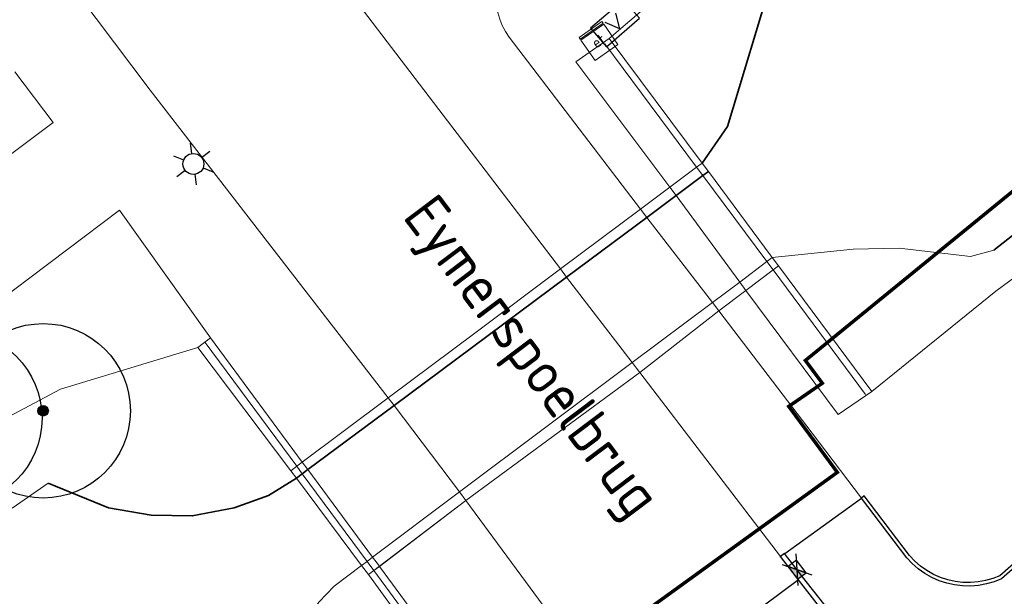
# Model space of a CAD drawing. Header units: metres. Extents: x 92877 to 94117, y 464509 to 465451.
# Tile 59 of 102: x 93160 to 93188, y 465174 to 465191. Entities that reach past the tile are written whole.
import ezdxf
from ezdxf.enums import TextEntityAlignment as Align

# ---------------------------------------------------------------- set-up
doc = ezdxf.new("R2010")
doc.units = ezdxf.units.M
doc.linetypes.add('IE-TERREINAFSCHEIDING', pattern=[10, 8, -2])
doc.linetypes.add('XX-PROJECTGRENS', pattern=[18, 12, -3, 0, -3])
doc.layers.get('0').update_dxf_attribs({"linetype": 'CONTINUOUS'})
for name, color, linetype, lineweight in [('B-WE-BV-LEUNING-G', 252, 'BV-LEUNING', 18), ('B-WE-GK-BESCHOEIING-G', 252, 'GK-BESCHOEIING', 35), ('B-WE-GK-KADEMUUR-G', 252, 'CONTINUOUS', 35), ('B-WE-GR-BEPLANTING_CULTUUR-G', 252, 'CONTINUOUS', 18), ('B-WE-GR-BOOM-S', 90, 'CONTINUOUS', 25), ('B-WE-IE-TERREINAFSCHEIDING-G', 252, 'IE-TERREINAFSCHEIDING', 18), ('B-WE-KL-DATA_KAST-S', 252, 'CONTINUOUS', 25), ('B-WE-KL-ET_KAST-S', 252, 'CONTINUOUS', 25), ('B-WE-KL-ET_LS_OV_LICHTMAST-S', 252, 'CONTINUOUS', 25), ('B-WE-KW-KUNSTWERK-GV', 252, 'CONTINUOUS', 18), ('B-WE-OG-TOPOGRAFIE_KUNSTWERKNAAM-T18', 7, 'CONTINUOUS', 18), ('B-WE-OG-TOPOGRAFIE_WATER-GV', 252, 'CONTINUOUS', 18), ('B-WE-VH-VERHARDING-GV', 252, 'CONTINUOUS', 18), ('N-WE-KG-GRENS_PROJECT-G', 1, 'XX-PROJECTGRENS', 35), ('V-WE-RI-HWA_KOLK-S', 150, 'CONTINUOUS', 25), ('V-WE-VH-KANTOPSLUITING_OPSLUITBAND_100X200-G', 150, 'VH-OPSLUITBAND_100X200-V', 25), ('V-WE-VH-KANTOPSLUITING_TROTTOIRBAND_130 150-G', 210, 'VH-TROTTOIRBAND_130-150-V', 25), ('V-WE-VH-KANTOPSLUITING_VOORKANTBAND-G', 50, 'CONTINUOUS', 25), ('V-WE-VH-MATERIAALGRENS-G', 7, 'CONTINUOUS-V', 25)]:
    doc.layers.add(name, color=color, linetype=linetype, lineweight=lineweight)
doc.styles.add('NLCS-ISO', font='NLCS-ISO.ttf')
doc.styles.get("Standard").update_dxf_attribs({"font": 'isocp.shx'})
doc.linetypes.add('BV-LEUNING', pattern='A,1,[69,NLCS.SHX,S=0.2,R=0,X=0,Y=0],1', length=2)
doc.linetypes.add('CONTINUOUS-V', pattern='A,3.5,[24,NLCS.SHX,S=0.5,R=0,X=0,Y=0],3.5', length=7)
doc.linetypes.add('GK-BESCHOEIING', pattern='A,30,-5,[1,NLCS.SHX,S=1,R=0,X=0,Y=0],-5', length=40)
doc.linetypes.add('VH-OPSLUITBAND_100X200-V', pattern='A,4,[24,NLCS.SHX,S=1,R=0,X=0,Y=0],4,-2,4,-2', length=16)
doc.linetypes.add('VH-TROTTOIRBAND_130-150-V', pattern='A,2.5,[24,NLCS.SHX,S=1,R=0,X=0,Y=0],2.5,-2,2,-2,2,-2', length=15)

# ---------------------------------------------------------------- blocks, each defined once
blk = doc.blocks.new('Q_LICHTMAST')
for points in [[(0, 0.3), (0, 0.6)], [(-0.26, 0.15), (-0.52, 0.3)], [(0.26, 0.15), (0.52, 0.3)], [(-0.26, -0.15), (-0.52, -0.3)], [(0.26, -0.15), (0.52, -0.3)], [(0, -0.3), (0, -0.6)]]:
    blk.add_lwpolyline(points)
blk.add_circle((0, 0), 0.3)
blk = doc.blocks.new('V-SRI-KOLK_TROTTOIR-SO')
blk.add_hatch(color=256).paths.add_polyline_path([(1.125, 0.75), (-1.125, 0.75), (-1.125, -0.75)])
at = {"ltscale": 0.1}
for p, q in [((-1.875, 1.25), (1.875, -1.25)), ((1.875, 1.25), (-1.875, -1.25))]:
    blk.add_line(p, q, dxfattribs=at)
blk.add_line((-1.125, -0.75), (1.125, 0.75))
at = {"flags": 128}
blk.add_lwpolyline([(-1.125, -0.75), (1.125, -0.75), (1.125, 0.75), (-1.125, 0.75)], close=True, dxfattribs=at)
blk = doc.blocks.new('SKL-ET_KAST_ELEKTRA-SO')
at = {"color": 0, "linetype": 'ByBlock', "lineweight": 18}
for points in [[(-2, 2), (2, 2), (2, 1.68), (-2, 1.68)], [(-2, 1.52), (2, 1.52), (2, -2), (-2, -2)]]:
    blk.add_lwpolyline(points, close=True, dxfattribs=at)
at = {"color": 0, "linetype": 'ByBlock', "lineweight": 18, "style": 'NLCS-ISO'}
blk.add_text('et', height=1.5, dxfattribs=at).set_placement((0, 0), align=Align.MIDDLE_CENTER)
blk = doc.blocks.new('SKL-DATA_TERREINKAST-SO')
for q in [(-0.203, 0.2), (0.203, 0.2)]:
    blk.add_line((0, -0.209), q)
at = {"flags": 128}
blk.add_lwpolyline([(0.625, 0.35), (-0.625, 0.35), (-0.625, -0.35), (0.625, -0.35)], close=True, dxfattribs=at)
at = {"style": 'NLCS-ISO'}
blk.add_attdef('TYPE', text='', height=0.35, dxfattribs=at).set_placement((-0.034, 0.689), align=Align.MIDDLE_CENTER)
blk = doc.blocks.new('SGR-BOOM_01')
at = {"ltscale": 0.1}
h = blk.add_hatch(color=256, dxfattribs=at)
edge = h.paths.add_edge_path()
edge.add_arc((0, 0), 0.15, 0, 360)
for radius in [2.5, 0.045]:
    blk.add_circle((0, 0), radius)
blk.add_circle((0, 0), 0.15, dxfattribs=at)

msp = doc.modelspace()

# ---------------------------------------------------------------- linework, layer by layer
at = {"layer": 'B-WE-BV-LEUNING-G'}
for p, q in [((93177.023, 465190.301), (93179.651, 465186.764)), ((93179.651, 465186.764), (93179.652, 465186.764)), ((93179.652, 465186.764), (93179.834, 465186.519)), ((93179.834, 465186.519), (93181.666, 465184.054)), ((93181.666, 465184.054), (93181.842, 465183.816)), ((93181.842, 465183.816), (93181.842, 465183.816)), ((93181.842, 465183.816), (93184.492, 465180.25)), ((93168.19, 465178.191), (93165.569, 465181.736)), ((93168.19, 465178.19), (93168.19, 465178.191)), ((93168.349, 465177.976), (93168.19, 465178.19)), ((93170.205, 465175.465), (93168.349, 465177.976)), ((93170.399, 465175.202), (93170.205, 465175.465)), ((93170.4, 465175.201), (93170.399, 465175.202)), ((93173.012, 465171.668), (93170.4, 465175.201))]:
    msp.add_line(p, q, dxfattribs=at)
at = {"layer": 'B-WE-GK-BESCHOEIING-G', "flags": 128}
msp.add_lwpolyline([(93188.174, 465184.384), (93199.494, 465193.284), (93203.362, 465195.993), (93205.285, 465197.402), (93206.929, 465197.751), (93207.082, 465198.209), (93206.768, 465198.569), (93209.77, 465201.19), (93215.656, 465206.11), (93218.406, 465208.33), (93223.968, 465212.225), (93226.399, 465213.661), (93231.502, 465216.863), (93237.674, 465220.988), (93250.884, 465230.172), (93261.234, 465237.882), (93271.959, 465246.683), (93275.437, 465249.401), (93278.922, 465251.603)], dxfattribs=at)
at = {"layer": 'B-WE-GK-KADEMUUR-G'}
for p, q in [((93179.834, 465186.519), (93179.064, 465185.946)), ((93179.99, 465186.635), (93179.834, 465186.519)), ((93179.991, 465186.636), (93179.99, 465186.635)), ((93179.064, 465185.946), (93178.224, 465185.322)), ((93178.224, 465185.322), (93175.926, 465183.612)), ((93175.926, 465183.612), (93170.98, 465179.933)), ((93170.98, 465179.933), (93168.51, 465178.096)), ((93168.51, 465178.096), (93168.349, 465177.976)), ((93168.181, 465177.851), (93168.18, 465177.851)), ((93168.349, 465177.976), (93168.181, 465177.851))]:
    msp.add_line(p, q, dxfattribs=at)
at = {"layer": 'B-WE-GK-KADEMUUR-G', "flags": 128}
for points in [[(93181.843, 465192.276), (93180.537, 465187.927), (93179.808, 465186.881)], [(93168.18, 465177.851), (93167.381, 465177.35), (93166.398, 465177), (93165.197, 465176.765), (93164.022, 465176.792), (93162.794, 465177), (93161.071, 465177.706)]]:
    msp.add_lwpolyline(points, dxfattribs=at)
at = {"layer": 'B-WE-GR-BEPLANTING_CULTUUR-G'}
msp.add_line((93170.244, 465175.084), (93170.048, 465175.347), dxfattribs=at)
at = {"layer": 'B-WE-GR-BEPLANTING_CULTUUR-G', "flags": 128}
for points in [[(93177.141, 465190.449), (93183.202, 465195.636), (93186.325, 465197.897), (93191.541, 465201.814), (93201.549, 465209.514), (93217.927, 465221.917), (93229.682, 465230.451), (93239.63, 465237.437), (93242.348, 465239.572), (93243.933, 465240.588), (93245.56, 465241.915), (93249.455, 465244.632), (93266.381, 465256.864)], [(93280.004, 465250.244), (93260.24, 465236.341), (93246.302, 465226.162), (93218.814, 465207.527), (93216.189, 465204.902), (93212.597, 465201.691), (93208.805, 465198.489), (93204.464, 465194.455), (93202.79, 465193.358), (93199.059, 465191.551), (93197.653, 465190.699), (93194.176, 465188.168), (93190.554, 465184.93), (93188.225, 465183.206), (93184.675, 465180.337)], [(93158.677, 465178.768), (93159.927, 465179.609), (93161.417, 465180.401), (93165.36, 465181.597)]]:
    msp.add_lwpolyline(points, dxfattribs=at)
at = {"layer": 'B-WE-IE-TERREINAFSCHEIDING-G'}
for p, q in [((93178.041, 465185.559), (93178.885, 465186.19)), ((93179.064, 465185.946), (93178.885, 465186.19)), ((93180.886, 465183.469), (93179.064, 465185.946)), ((93181.062, 465183.229), (93180.886, 465183.469)), ((93181.062, 465183.229), (93180.287, 465182.643))]:
    msp.add_line(p, q, dxfattribs=at)
at = {"layer": 'B-WE-KW-KUNSTWERK-GV'}
for p, q in [((93177.141, 465190.449), (93179.808, 465186.881)), ((93179.651, 465186.764), (93178.885, 465186.19)), ((93179.652, 465186.764), (93178.885, 465186.19)), ((93179.808, 465186.881), (93179.651, 465186.764)), ((93179.808, 465186.881), (93179.652, 465186.764)), ((93179.99, 465186.635), (93179.808, 465186.881)), ((93181.79, 465184.212), (93179.99, 465186.635)), ((93181.79, 465184.212), (93179.991, 465186.636)), ((93178.885, 465186.19), (93178.041, 465185.559)), ((93178.885, 465186.19), (93178.885, 465186.19)), ((93178.041, 465185.559), (93175.748, 465183.844)), ((93178.041, 465185.559), (93175.748, 465183.844)), ((93181.821, 465184.17), (93181.79, 465184.212)), ((93181.821, 465184.17), (93181.79, 465184.212)), ((93181.997, 465183.933), (93181.821, 465184.17)), ((93173.295, 465182.009), (93175.748, 465183.844)), ((93175.748, 465183.844), (93173.295, 465182.009)), ((93181.062, 465183.229), (93181.842, 465183.816)), ((93181.063, 465183.228), (93181.842, 465183.816)), ((93181.842, 465183.816), (93181.997, 465183.933)), ((93181.842, 465183.816), (93181.997, 465183.933)), ((93181.997, 465183.933), (93184.675, 465180.337)), ((93180.287, 465182.643), (93181.063, 465183.228)), ((93181.063, 465183.228), (93181.062, 465183.229)), ((93183.709, 465179.669), (93181.063, 465183.228)), ((93180.287, 465182.643), (93178.022, 465180.875)), ((93170.814, 465180.153), (93173.295, 465182.009)), ((93173.295, 465182.009), (93170.814, 465180.153)), ((93165.36, 465181.597), (93165.72, 465181.87)), ((93165.72, 465181.87), (93168.351, 465178.311)), ((93168.021, 465178.064), (93165.36, 465181.597)), ((93173.042, 465177.212), (93178.022, 465180.875)), ((93184.675, 465180.337), (93183.709, 465179.669)), ((93170.814, 465180.153), (93169.522, 465179.187)), ((93169.522, 465179.187), (93170.814, 465180.153)), ((93169.522, 465179.187), (93168.351, 465178.311)), ((93168.351, 465178.311), (93169.522, 465179.187)), ((93168.351, 465178.311), (93168.19, 465178.191)), ((93168.351, 465178.311), (93168.19, 465178.19)), ((93168.19, 465178.191), (93168.021, 465178.064)), ((93168.19, 465178.19), (93168.021, 465178.064)), ((93168.021, 465178.064), (93168.18, 465177.851)), ((93168.18, 465177.851), (93170.048, 465175.347)), ((93168.181, 465177.851), (93170.048, 465175.347)), ((93170.559, 465175.323), (93173.042, 465177.212)), ((93173.042, 465177.212), (93170.56, 465175.322)), ((93170.048, 465175.347), (93170.244, 465175.084)), ((93170.244, 465175.084), (93170.399, 465175.202)), ((93170.244, 465175.084), (93170.4, 465175.201)), ((93170.399, 465175.202), (93170.559, 465175.323)), ((93170.4, 465175.201), (93170.56, 465175.322)), ((93170.56, 465175.322), (93173.173, 465171.787)), ((93172.851, 465171.549), (93170.244, 465175.084))]:
    msp.add_line(p, q, dxfattribs=at)
at = {"layer": 'B-WE-KW-KUNSTWERK-GV', "flags": 128}
msp.add_lwpolyline([(93178.885, 465186.19), (93176.188, 465189.784), (93177.141, 465190.449)], dxfattribs=at)
at = {"layer": 'B-WE-OG-TOPOGRAFIE_WATER-GV'}
for p, q in [((93180.886, 465183.469), (93181.666, 465184.054)), ((93181.666, 465184.054), (93181.821, 465184.17)), ((93181.821, 465184.17), (93181.821, 465184.17)), ((93180.103, 465182.882), (93180.886, 465183.469)), ((93177.804, 465181.16), (93180.103, 465182.882)), ((93172.859, 465177.454), (93177.804, 465181.16)), ((93161.071, 465177.706), (93160.031, 465176.989)), ((93170.366, 465175.585), (93172.859, 465177.454)), ((93170.205, 465175.465), (93170.366, 465175.585)), ((93170.048, 465175.347), (93170.205, 465175.465)), ((93170.048, 465175.347), (93170.048, 465175.347))]:
    msp.add_line(p, q, dxfattribs=at)
at = {"layer": 'B-WE-OG-TOPOGRAFIE_WATER-GV', "flags": 128}
for points in [[(93181.821, 465184.17), (93184.142, 465184.416), (93185.46, 465184.436), (93187.499, 465184.2), (93188.174, 465184.384)], [(93170.048, 465175.347), (93169.266, 465174.75), (93168.825, 465174.291), (93168.439, 465173.784), (93168.112, 465173.237), (93167.85, 465172.657), (93167.655, 465172.05), (93167.53, 465171.425), (93167.477, 465170.79), (93167.496, 465170.154), (93167.587, 465169.523), (93167.749, 465168.907)]]:
    msp.add_lwpolyline(points, dxfattribs=at)
at = {"layer": 'B-WE-VH-VERHARDING-GV'}
for p, q in [((93175.748, 465183.844), (93169.306, 465192.298)), ((93178.224, 465185.322), (93178.041, 465185.559)), ((93180.103, 465182.882), (93178.224, 465185.322)), ((93175.926, 465183.612), (93175.748, 465183.844)), ((93175.748, 465183.844), (93175.748, 465183.844)), ((93177.804, 465181.16), (93175.926, 465183.612)), ((93180.287, 465182.643), (93180.103, 465182.882)), ((93178.022, 465180.875), (93177.804, 465181.16)), ((93178.022, 465180.875), (93182.055, 465175.603)), ((93170.814, 465180.153), (93170.98, 465179.933)), ((93170.814, 465180.153), (93170.814, 465180.153)), ((93170.98, 465179.933), (93172.859, 465177.454)), ((93168.351, 465178.311), (93168.51, 465178.096)), ((93168.351, 465178.311), (93168.351, 465178.311)), ((93168.51, 465178.096), (93170.366, 465175.585)), ((93172.859, 465177.454), (93173.042, 465177.212)), ((93173.042, 465177.212), (93176.943, 465171.905)), ((93170.366, 465175.585), (93170.559, 465175.323)), ((93170.559, 465175.323), (93170.56, 465175.322))]:
    msp.add_line(p, q, dxfattribs=at)
at = {"layer": 'B-WE-VH-VERHARDING-GV', "flags": 128}
for points in [[(93178.041, 465185.559), (93174.282, 465190.486), (93174.173, 465190.65), (93174.082, 465190.825), (93174.01, 465191.008), (93173.957, 465191.198), (93173.926, 465191.392), (93173.915, 465191.589), (93173.925, 465191.785), (93173.956, 465191.98), (93174.405, 465194.332), (93174.452, 465194.522), (93174.518, 465194.708), (93174.6, 465194.886), (93174.699, 465195.055), (93174.813, 465195.215), (93174.943, 465195.362), (93175.085, 465195.497), (93175.24, 465195.618), (93188.85, 465205.448), (93226.35, 465232.528), (93261.426, 465257.866)], [(93160.394, 465193.749), (93163.99, 465188.97), (93170.814, 465180.153)], [(93160.108, 465189.493), (93161.208, 465188.045), (93158.381, 465185.935)], [(93157.024, 465180.94), (93163.116, 465185.527), (93165.72, 465181.87)], [(93184.374, 465177.28), (93182.962, 465179.135), (93180.287, 465182.643)]]:
    msp.add_lwpolyline(points, dxfattribs=at)
at = {"layer": 'N-WE-KG-GRENS_PROJECT-G', "const_width": 0.1, "flags": 128}
msp.add_lwpolyline([(93142.804, 465086.89), (93145.447, 465089.504), (93147.332, 465091.955), (93148.613, 465093.182), (93161.411, 465113.679), (93167.204, 465122.957), (93170.456, 465128.173), (93179.763, 465143.103), (93186.894, 465154.496), (93187.89, 465154.904), (93188.17, 465154.679), (93191.39, 465152.077), (93194.828, 465149.413), (93202.752, 465142.922), (93211.334, 465136.086), (93246.401, 465107.701), (93253.059, 465102.314), (93253.343, 465100.976), (93245.804, 465089.865), (93244.522, 465087.941), (93231.812, 465069.293), (93227.954, 465063.58), (93226.853, 465062.424), (93215.691, 465046.012), (93211.996, 465040.636), (93204.425, 465029.753), (93202.609, 465027.143), (93198.032, 465020.213), (93194.363, 465014.869), (93190.619, 465009.505), (93189.819, 465008.221), (93185.531, 465002.305), (93181.433, 464996.691), (93178.696, 464993.153), (93172.103, 464984.564), (93163.085, 464972.835), (93161.131, 464970.564), (93154.083, 464961.647), (93148.985, 464955.311), (93145.469, 464951.039), (93138.605, 464942.927), (93131.702, 464935.14), (93128.236, 464931.41), (93126.865, 464929.653), (93122.062, 464924.79), (93112.82, 464915.353), (93112.694, 464915.474), (93110.007, 464912.809), (93108.158, 464914.641), (93097.954, 464904.418), (93099.616, 464902.379), (93097.346, 464900.004), (93095.105, 464898.042), (93093.141, 464896.427), (93087.358, 464891.835), (93084.647, 464889.561), (93079.687, 464885.222), (93073.559, 464880.645), (93064.795, 464874.789), (93057.662, 464870.165), (93057.255, 464870.007), (93057.168, 464870.002), (93056.607, 464870.091), (93053.277, 464868.411), (93060.039, 464854.372), (93062.426, 464849.152), (93065.249, 464843.338), (93068.532, 464844.778), (93069.154, 464846.147), (93077.316, 464850.716), (93083.11, 464853.91), (93083.112, 464853.905), (93087.983, 464856.618), (93087.623, 464857.315), (93087.914, 464857.845), (93094.137, 464862.208), (93094.032, 464862.502), (93094.431, 464862.805), (93094.609, 464862.539), (93096.966, 464864.191), (93097.445, 464863.691), (93100.286, 464866.409), (93107.265, 464873.112), (93113.757, 464878.765), (93119.027, 464883.354), (93126.19, 464890.319), (93126.053, 464890.447), (93129.224, 464893.588), (93132.754, 464897.33), (93136.979, 464901.466), (93141.064, 464906.039), (93145.123, 464910.02), (93146.946, 464911.937), (93151.571, 464916.872), (93154.026, 464919.546), (93161.923, 464928.693), (93166.437, 464933.828), (93170.519, 464938.737), (93174.372, 464943.51), (93176.337, 464945.983), (93178.669, 464948.924), (93181.236, 464952.541), (93184.321, 464956.452), (93185.617, 464958.052), (93188.572, 464961.84), (93195.315, 464970.699), (93197.093, 464969.277), (93199.637, 464972.465), (93198.95, 464972.958), (93202.951, 464977.949), (93202.249, 464978.521), (93202.364, 464978.666), (93202.234, 464979.72), (93202.711, 464980.328), (93203.771, 464980.458), (93206.283, 464983.648), (93206.153, 464984.709), (93206.628, 464985.314), (93207.678, 464985.434), (93209.477, 464987.722), (93211.5, 464990.295), (93211.38, 464991.345), (93211.858, 464991.954), (93212.908, 464992.074), (93215.413, 464995.259), (93215.283, 464996.319), (93215.758, 464996.923), (93216.817, 464997.043), (93217.976, 464998.513), (93217.195, 464999.188), (93221.285, 465004.117), (93220.562, 465004.619), (93224.498, 465009.504), (93223.744, 465010.107), (93228.745, 465016.379), (93228.548, 465017.661), (93229.799, 465019.138), (93230.171, 465019.204), (93232.859, 465016.92), (93240.879, 465028.723), (93247.237, 465037.466), (93243.345, 465039.426), (93245.385, 465042.407), (93267.791, 465074.762), (93271.654, 465080.832), (93274.315, 465084.653), (93274.677, 465085.271), (93280.631, 465092.992), (93283.915, 465097.533), (93293.238, 465109.1), (93296.471, 465112.853), (93305.145, 465123.792), (93308.461, 465126.639), (93309.398, 465127), (93310.34, 465127.104), (93311.021, 465127.029), (93311.569, 465126.572), (93314.325, 465123.425), (93311.446, 465121.218), (93317.763, 465113.435), (93320.742, 465115.844), (93321.734, 465114.618), (93318.743, 465112.198), (93332.363, 465095.383), (93335.324, 465097.784), (93336.313, 465096.566), (93333.394, 465094.197), (93346.863, 465077.572), (93349.745, 465079.914), (93350.754, 465078.674), (93347.845, 465076.305), (93354.176, 465068.5), (93362.85, 465075.591), (93361.376, 465077.286), (93365.219, 465080.332), (93350.596, 465098.232), (93346.729, 465095.077), (93346.089, 465095.987), (93350.715, 465099.775, 0.50922), (93350.922, 465101.967), (93324.402, 465134.651), (93320.907, 465131.811), (93318.885, 465134.322, -0.098106), (93317.859, 465136.546), (93317.809, 465136.827), (93329.287, 465148.479), (93335.156, 465154.254), (93344.697, 465163.309, -0.349567), (93347.493, 465163.354), (93347.813, 465163.049), (93349.127, 465161.413), (93346.391, 465159.229), (93348.191, 465157.343), (93348.243, 465157.384), (93353.341, 465151.084), (93356.361, 465153.524), (93357.294, 465152.369), (93354.273, 465149.929), (93367.901, 465133.094), (93370.919, 465135.533), (93371.856, 465134.369), (93368.844, 465131.928), (93379.841, 465118.334), (93382.859, 465120.772), (93383.785, 465119.621), (93380.762, 465117.178), (93384.644, 465112.392), (93390.968, 465117.536), (93393.698, 465119.744), (93389.575, 465124.751), (93393.126, 465127.653), (93381.652, 465141.958), (93378.045, 465139.012), (93374.932, 465142.847), (93384.724, 465150.628, 0.393005), (93384.971, 465152.673), (93376.322, 465163.131, 0.393551), (93374.278, 465163.377), (93369.858, 465159.798), (93359.893, 465172.144), (93359.196, 465171.59), (93356.894, 465174.416), (93366.327, 465182.365), (93383.74, 465196.71, -0.309181), (93386.819, 465196.235), (93386.977, 465196.072), (93387.797, 465195.067), (93385.13, 465192.859), (93391.412, 465185.104), (93394.43, 465187.543), (93395.435, 465186.298), (93392.425, 465183.858), (93405.872, 465167.212), (93408.891, 465169.662), (93409.895, 465168.418), (93406.884, 465165.977), (93415.682, 465155.114), (93422.305, 465160.477), (93419.312, 465164.504), (93427.805, 465171.459), (93432.936, 465175.602, 0.389945), (93433.117, 465177.605), (93406.306, 465210.598, 0.403895), (93404.272, 465210.792), (93395.071, 465203.259, -0.04985), (93394.529, 465205.075), (93406.003, 465214.474), (93406.153, 465214.258), (93408.855, 465216.515), (93413.243, 465220.126), (93424.061, 465228.978), (93433.335, 465236.564), (93456.901, 465255.803), (93462.358, 465260.256), (93474.24, 465257.384), (93487.491, 465268.365), (93481.957, 465274.413), (93477.953, 465270.75), (93460.622, 465275.164), (93454.054, 465277.377), (93450.532, 465272.851), (93448.516, 465271.205), (93400.455, 465231.959), (93399.011, 465233.652), (93395.691, 465230.975), (93395.475, 465231.241), (93389.321, 465226.059), (93372.983, 465212.672), (93260.058, 465121.022), (93254.212, 465128.327), (93255.485, 465129.359), (93251.172, 465134.67), (93250.976, 465134.513), (93249.73, 465136.066), (93249.925, 465136.222), (93245.512, 465141.593), (93245.414, 465141.489), (93215.797, 465178.086), (93224.817, 465185.374), (93221.615, 465189.311), (93221.504, 465189.439), (93221.504, 465189.484), (93221.582, 465189.664), (93258.555, 465216.278), (93287.858, 465237.306), (93316.719, 465257.815), (93323.665, 465262.74), (93325.266, 465260.773), (93334.631, 465268.404), (93348.967, 465280.041), (93353.283, 465283.494), (93353.525, 465283.192), (93373.219, 465297.094), (93403.844, 465318.948), (93403.686, 465319.158), (93405.483, 465320.403), (93410.351, 465324.912), (93402.835, 465333.569), (93398.335, 465338.895), (93392.573, 465334.08), (93389.104, 465331.474), (93348.447, 465302.964), (93320.1, 465282.787), (93289.014, 465260.48), (93254.82, 465235.917), (93226.588, 465215.717), (93213.129, 465205.995), (93182.769, 465181.222), (93183.254, 465180.57), (93182.292, 465179.905), (93183.685, 465178.016), (93174.631, 465171.467), (93173.396, 465173.195), (93172.303, 465172.388), (93168.471, 465170.193), (93170.119, 465168.084), (93171.264, 465166.905), (93171.887, 465165.92), (93172.046, 465165.485), (93172.061, 465164.02), (93171.791, 465162.221), (93171.603, 465161.889), (93167.902, 465156.013), (93164.39, 465150.403), (93160.435, 465144.058), (93158.382, 465140.726), (93156.607, 465137.917), (93154.807, 465135.049), (93153.786, 465134.188), (93154.016, 465133.775), (93153.338, 465133.133), (93153.16, 465132.506), (93153.134, 465132.463), (93152.077, 465130.671), (93150.973, 465128.906), (93147.775, 465123.769), (93144.058, 465117.809), (93140.544, 465112.153), (93139.017, 465109.781), (93136.381, 465105.485), (93134.48, 465102.415), (93134.183, 465101.965), (93133.958, 465101.735), (93130.915, 465098.93), (93126.03, 465094.455), (93121.818, 465090.575), (93117.904, 465086.833), (93113.47, 465082.448), (93112.834, 465082.495), (93109.779, 465079.439), (93106.782, 465076.441), (93106.819, 465075.801), (93105.522, 465074.513), (93100.162, 465069.076), (93097.993, 465066.793), (93094.572, 465063.113), (93089.135, 465057.106), (93083.693, 465051.015), (93080.417, 465047.335), (93077.017, 465043.497), (93073.934, 465040.014), (93073.472, 465039.534), (93072.001, 465037.863), (93071.812, 465037.638), (93069.705, 465035.225), (93068.078, 465033.424), (93064.121, 465029.238), (93059.891, 465024.784), (93054.546, 465019.348), (93051.829, 465016.783), (93042.954, 465008.588), (93039.428, 465005.328), (93039.04, 465005.881), (93035.768, 465003.501), (93034.642, 465002.582), (93035.282, 465001.847), (93028.269, 464995.871), (93027.63, 464996.626), (93025.853, 464995.108), (93024.898, 464994.489), (93025.348, 464993.801), (93025.385, 464993.139), (93023.546, 464991.657), (93020.74, 464989.867), (93009.831, 464980.839), (93002.614, 464974.822), (93001.219, 464974.424), (92997.627, 464972.314), (93000.275, 464968.182), (93003.222, 464963.818), (93004.539, 464962.472), (93005.558, 464961.008), (93007.714, 464956.785), (93011.389, 464958.36), (93011.758, 464959.803), (93016.761, 464964.005), (93022.798, 464969.066), (93023.124, 464969.069), (93023.859, 464969.958), (93031.994, 464976.787), (93034.007, 464978.44), (93039.335, 464982.95), (93042.149, 464985.327), (93043.343, 464986.286), (93048.652, 464990.9), (93051.638, 464993.482), (93054.319, 464995.599), (93054.16, 464995.728), (93056.817, 464998.088), (93056.95, 464998.249), (93057.025, 464998.223), (93061.752, 465002.708), (93069.172, 465009.817), (93070.327, 465011.305), (93072.947, 465014.003), (93077.454, 465018.647), (93081.951, 465023.517), (93086.147, 465028.149), (93090.291, 465032.813), (93095.645, 465038.867), (93100.706, 465044.522), (93107.652, 465052.218), (93109.08, 465053.733), (93109.476, 465054.154), (93112.165, 465057.006), (93113.936, 465058.77), (93117.521, 465062.601), (93121.643, 465066.775), (93123.547, 465068.699), (93128.69, 465073.617), (93128.797, 465073.72), (93131.858, 465076.592), (93136.523, 465080.981), (93138.359, 465082.708)], format="xyb", close=True, dxfattribs=at)
at = {"layer": 'V-WE-VH-KANTOPSLUITING_OPSLUITBAND_100X200-G', "flags": 128}
msp.add_lwpolyline([(93281.029, 465249.007), (93280.929, 465249.011), (93280.816, 465246.419), (93273.78, 465241.453), (93266.149, 465236.035), (93258.654, 465230.697), (93252.825, 465226.536), (93244.532, 465220.644), (93236.577, 465214.981), (93229.318, 465209.856), (93224.387, 465206.356), (93223.819, 465205.92), (93217.309, 465201.269), (93216.003, 465200.248), (93214.095, 465198.755), (93211.781, 465196.713), (93207.75, 465192.988), (93203.83, 465189.338), (93199.143, 465184.966), (93194.13, 465180.294), (93190.618, 465177.063), (93190.382, 465176.844), (93188.338, 465175.053), (93188.145, 465174.976), (93187.934, 465174.914), (93187.718, 465174.875), (93187.5, 465174.857), (93187.28, 465174.861), (93187.062, 465174.887), (93186.848, 465174.935), (93186.639, 465175.003), (93186.438, 465175.092), (93186.247, 465175.201), (93186.068, 465175.329), (93185.902, 465175.473), (93185.752, 465175.633), (93184.453, 465177.34), (93184.374, 465177.28)], dxfattribs=at)
at = {"layer": 'V-WE-VH-KANTOPSLUITING_TROTTOIRBAND_130 150-G', "flags": 128}
msp.add_lwpolyline([(93397.563, 465327.406), (93397.476, 465327.528), (93393.002, 465324.335), (93389.202, 465321.626), (93385.843, 465319.229), (93380.029, 465315.071), (93374.222, 465310.951), (93369.574, 465307.652), (93366.545, 465305.502), (93365.302, 465304.613), (93360.146, 465301.009), (93355.27, 465297.483), (93351.404, 465294.753), (93345.087, 465290.242), (93335.105, 465283.099), (93332.764, 465281.464), (93332.055, 465280.986), (93329.996, 465279.526), (93327.583, 465277.813), (93326.883, 465277.286), (93326.746, 465277.188), (93321.227, 465273.274), (93313.092, 465267.457), (93304.959, 465261.647), (93296.433, 465255.546), (93290.939, 465251.611), (93288.793, 465250.097), (93286.018, 465248.139), (93283.947, 465246.687), (93282.351, 465245.53), (93274.812, 465240.192), (93272.366, 465238.448), (93271.468, 465237.83), (93269.373, 465236.356), (93267.307, 465234.897), (93266.298, 465234.136), (93259.739, 465229.457), (93253.389, 465224.944), (93245.471, 465219.314), (93242.777, 465217.415), (93241.541, 465216.544), (93240.315, 465215.673), (93239.077, 465214.786), (93230.342, 465208.582), (93223.949, 465204.046), (93218.241, 465199.968), (93215.357, 465197.701), (93215.186, 465197.554), (93210.66, 465193.486), (93205.02, 465188.198), (93201.883, 465185.313), (93192.555, 465176.638), (93191.754, 465175.886), (93190.891, 465175.118), (93189.435, 465173.757), (93189.063, 465173.419), (93188.838, 465173.24), (93188.6, 465173.078), (93188.352, 465172.935), (93188.093, 465172.81), (93187.826, 465172.705), (93187.549, 465172.619), (93187.269, 465172.541), (93186.985, 465172.497), (93186.706, 465172.49), (93186.415, 465172.489), (93186.128, 465172.509), (93185.844, 465172.551), (93185.564, 465172.614), (93185.29, 465172.697), (93185.021, 465172.801), (93184.763, 465172.924), (93184.513, 465173.066), (93184.275, 465173.227), (93184.049, 465173.404), (93183.838, 465173.599), (93183.642, 465173.807), (93183.296, 465174.252), (93182.686, 465175.024), (93182.174, 465175.694), (93182.055, 465175.603)], dxfattribs=at)
at = {"layer": 'V-WE-VH-KANTOPSLUITING_VOORKANTBAND-G', "flags": 128}
for points in [[(93207.818, 465192.915), (93203.898, 465189.265), (93199.211, 465184.893), (93194.198, 465180.221), (93190.686, 465176.989), (93190.449, 465176.77), (93188.391, 465174.966), (93188.178, 465174.881), (93187.957, 465174.817), (93187.731, 465174.776), (93187.503, 465174.757), (93187.273, 465174.761), (93187.045, 465174.788), (93186.821, 465174.838), (93186.603, 465174.91), (93186.393, 465175.003), (93186.193, 465175.117), (93186.006, 465175.25), (93185.833, 465175.401), (93185.676, 465175.568), (93184.374, 465177.28)], [(93188.68, 465172.951), (93188.422, 465172.802), (93188.153, 465172.672), (93187.876, 465172.563), (93187.591, 465172.475), (93187.301, 465172.394), (93186.998, 465172.347), (93186.708, 465172.34), (93186.41, 465172.339), (93186.112, 465172.36), (93185.817, 465172.403), (93185.526, 465172.469), (93185.241, 465172.555), (93184.962, 465172.663), (93184.693, 465172.791), (93184.434, 465172.939), (93184.187, 465173.106), (93183.952, 465173.29), (93183.732, 465173.492), (93183.528, 465173.709), (93183.178, 465174.159), (93182.568, 465174.932), (93182.055, 465175.603)]]:
    msp.add_lwpolyline(points, dxfattribs=at)
at = {"layer": 'V-WE-VH-MATERIAALGRENS-G'}
for p, q in [((93182.177, 465175.69), (93184.374, 465177.28)), ((93182.568, 465174.932), (93177.49, 465171.162))]:
    msp.add_line(p, q, dxfattribs=at)

# ---------------------------------------------------------------- block references
at = {"layer": 'B-WE-GR-BOOM-S'}
for p, rotation in [((93160.923, 465179.78), 28), ((93158.392, 465179.565), 127)]:
    msp.add_blockref('SGR-BOOM_01', p, dxfattribs=dict(at, rotation=rotation))
at = {"layer": 'B-WE-KL-DATA_KAST-S', "rotation": 41}
msp.add_blockref('SKL-DATA_TERREINKAST-SO', (93177.314, 465190.887), dxfattribs=at)
at = {"layer": 'B-WE-KL-ET_KAST-S', "xscale": 0.2, "yscale": 0.2, "zscale": 0.2, "rotation": 34.99999999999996}
msp.add_blockref('SKL-ET_KAST_ELEKTRA-SO', (93176.838, 465190.38), dxfattribs=at)
at = {"layer": 'B-WE-KL-ET_LS_OV_LICHTMAST-S', "rotation": 128}
msp.add_blockref('Q_LICHTMAST', (93165.229, 465186.854), dxfattribs=at)
at = {"layer": 'V-WE-RI-HWA_KOLK-S', "xscale": 0.2, "yscale": 0.2, "zscale": 0.2, "rotation": 127}
msp.add_blockref('V-SRI-KOLK_TROTTOIR-SO', (93182.532, 465175.226), dxfattribs=at)

# ---------------------------------------------------------------- texts
at = {"layer": 'B-WE-OG-TOPOGRAFIE_KUNSTWERKNAAM-T18'}
msp.add_text('Eymerspoelbrug', height=1.25, rotation=-53, dxfattribs=at).set_placement((93174.83, 465181.243), align=Align.MIDDLE)

doc.saveas('drawing.dxf')
